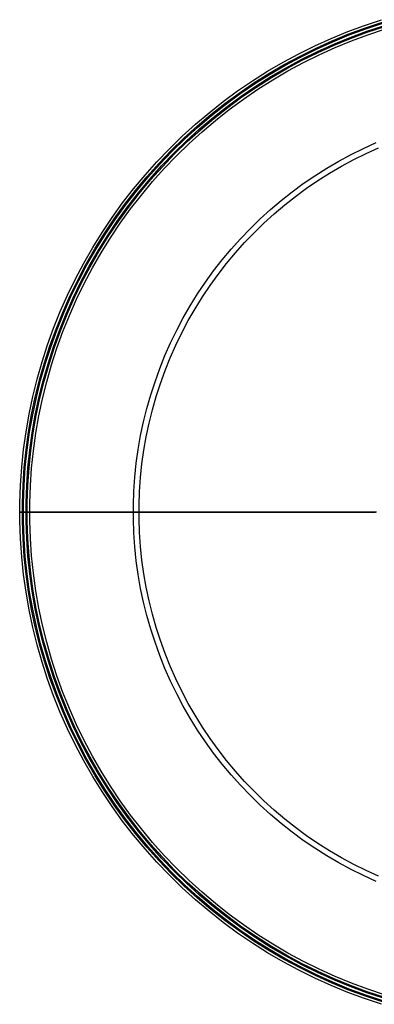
# Model space of a CAD drawing. Header units: millimetres. Extents: x -105 to 105, y -105 to 105.
# Tile 1 of 12: x -105 to -33, y -100 to 100. Entities that reach past the tile are written whole.
import ezdxf

# ---------------------------------------------------------------- set-up
doc = ezdxf.new("R2010")
doc.units = ezdxf.units.MM
doc.layers.add('Houglass pot - Extra Small - Ferm Living', color=7, linetype='Continuous', true_color=0x000000)

msp = doc.modelspace()

# ---------------------------------------------------------------- linework, layer by layer
at = {"layer": 'Houglass pot - Extra Small - Ferm Living', "color": 18, "true_color": 0x000000}
for p, q in [((-34.86, 99.04, 303.14), (-31.41, 100.19, 303.14)), ((-34.86, 99.04, 188.22), (-31.41, 100.19, 188.22)), ((-38.28, 97.77, 303.14), (-34.86, 99.04, 303.14)), ((-38.28, 97.77, 188.22), (-34.86, 99.04, 188.22)), ((-38.09, 97.29), (-34.69, 98.55)), ((-38.01, 97.08, 303.14), (-34.61, 98.34, 303.14)), ((-34.69, 98.55), (-31.25, 99.69)), ((-34.61, 98.34, 303.14), (-31.18, 99.48, 303.14)), ((-34.44, 97.84), (-31.02, 98.97)), ((-34.37, 97.63, 303.14), (-30.96, 98.76, 303.14)), ((-34.37, 97.63, 188.22), (-30.96, 98.76, 188.22)), ((-34.19, 97.13), (-30.8, 98.26)), ((-44.97, 94.88, 303.14), (-41.65, 96.39, 303.14)), ((-44.97, 94.88, 188.22), (-41.65, 96.39, 188.22)), ((-41.65, 96.39, 303.14), (-38.28, 97.77, 303.14)), ((-41.65, 96.39, 188.22), (-38.28, 97.77, 188.22)), ((-41.44, 95.91), (-38.09, 97.29)), ((-41.35, 95.7, 303.14), (-38.01, 97.08, 303.14)), ((-41.14, 95.21), (-37.81, 96.58)), ((-41.06, 95.01, 303.14), (-37.73, 96.38, 303.14)), ((-41.06, 95.01, 188.22), (-37.73, 96.38, 188.22)), ((-37.81, 96.58), (-34.44, 97.84)), ((-37.73, 96.38, 303.14), (-34.37, 97.63, 303.14)), ((-37.73, 96.38, 188.22), (-34.37, 97.63, 188.22)), ((-37.54, 95.88), (-34.19, 97.13)), ((-48.24, 93.26, 303.14), (-44.97, 94.88, 303.14)), ((-48.24, 93.26, 188.22), (-44.97, 94.88, 188.22)), ((-48, 92.8), (-44.75, 94.41)), ((-47.89, 92.6, 303.14), (-44.65, 94.2, 303.14)), ((-44.75, 94.41), (-41.44, 95.91)), ((-44.65, 94.2, 303.14), (-41.35, 95.7, 303.14)), ((-44.42, 93.73), (-41.14, 95.21)), ((-44.33, 93.53, 303.14), (-41.06, 95.01, 303.14)), ((-44.33, 93.53, 188.22), (-41.06, 95.01, 188.22)), ((-44.1, 93.05), (-40.84, 94.52)), ((-40.84, 94.52), (-37.54, 95.88)), ((-51.44, 91.53, 303.14), (-48.24, 93.26, 303.14)), ((-51.44, 91.53, 188.22), (-48.24, 93.26, 188.22)), ((-51.19, 91.08), (-48, 92.8)), ((-51.08, 90.88, 303.14), (-47.89, 92.6, 303.14)), ((-47.65, 92.13), (-44.42, 93.73)), ((-47.55, 91.93, 303.14), (-44.33, 93.53, 303.14)), ((-47.55, 91.93, 188.22), (-44.33, 93.53, 188.22)), ((-47.3, 91.46), (-44.1, 93.05)), ((-54.59, 89.69, 303.14), (-51.44, 91.53, 303.14)), ((-54.59, 89.69, 188.22), (-51.44, 91.53, 188.22)), ((-54.32, 89.25), (-51.19, 91.08)), ((-54.2, 89.05, 303.14), (-51.08, 90.88, 303.14)), ((-53.93, 88.6), (-50.82, 90.42)), ((-53.81, 88.41, 303.14), (-50.71, 90.23, 303.14)), ((-53.81, 88.41, 188.22), (-50.71, 90.23, 188.22)), ((-50.82, 90.42), (-47.65, 92.13)), ((-50.71, 90.23, 303.14), (-47.55, 91.93, 303.14)), ((-50.71, 90.23, 188.22), (-47.55, 91.93, 188.22)), ((-50.45, 89.76), (-47.3, 91.46)), ((-57.67, 87.74, 303.14), (-54.59, 89.69, 303.14)), ((-57.67, 87.74, 188.22), (-54.59, 89.69, 188.22)), ((-57.38, 87.31), (-54.32, 89.25)), ((-57.26, 87.12, 303.14), (-54.2, 89.05, 303.14)), ((-56.97, 86.68), (-53.93, 88.6)), ((-56.85, 86.49, 303.14), (-53.81, 88.41, 303.14)), ((-56.85, 86.49, 188.22), (-53.81, 88.41, 188.22)), ((-53.53, 87.96), (-50.45, 89.76)), ((-60.68, 85.69, 303.14), (-57.67, 87.74, 303.14)), ((-60.68, 85.69, 188.22), (-57.67, 87.74, 188.22)), ((-60.38, 85.26), (-57.38, 87.31)), ((-60.25, 85.08, 303.14), (-57.26, 87.12, 303.14)), ((-59.94, 84.65), (-56.97, 86.68)), ((-59.81, 84.47, 303.14), (-56.85, 86.49, 303.14)), ((-59.81, 84.47, 188.22), (-56.85, 86.49, 188.22)), ((-56.55, 86.05), (-53.53, 87.96)), ((-63.62, 83.53, 303.14), (-60.68, 85.69, 303.14)), ((-63.62, 83.53, 188.22), (-60.68, 85.69, 188.22)), ((-63.3, 83.12), (-60.38, 85.26)), ((-63.16, 82.94, 303.14), (-60.25, 85.08, 303.14)), ((-62.84, 82.52), (-59.94, 84.65)), ((-62.71, 82.34, 303.14), (-59.81, 84.47, 303.14)), ((-62.71, 82.34, 188.22), (-59.81, 84.47, 188.22)), ((-59.51, 84.03), (-56.55, 86.05)), ((-66.48, 81.27, 303.14), (-63.62, 83.53, 303.14)), ((-66.48, 81.27, 188.22), (-63.62, 83.53, 188.22)), ((-66.15, 80.87), (-63.3, 83.12)), ((-66, 80.69, 303.14), (-63.16, 82.94, 303.14)), ((-65.67, 80.29), (-62.84, 82.52)), ((-65.53, 80.11, 303.14), (-62.71, 82.34, 303.14)), ((-65.53, 80.11, 188.22), (-62.71, 82.34, 188.22)), ((-62.39, 81.92), (-59.51, 84.03)), ((-69.26, 78.92, 303.14), (-66.48, 81.27, 303.14)), ((-69.26, 78.92, 188.22), (-66.48, 81.27, 188.22)), ((-68.91, 78.52), (-66.15, 80.87)), ((-68.77, 78.35, 303.14), (-66, 80.69, 303.14)), ((-68.42, 77.96), (-65.67, 80.29)), ((-65.19, 79.7), (-62.39, 81.92)), ((-71.96, 76.47, 303.14), (-69.26, 78.92, 303.14)), ((-71.96, 76.47, 188.22), (-69.26, 78.92, 188.22)), ((-71.6, 76.09), (-68.91, 78.52)), ((-71.44, 75.92, 303.14), (-68.77, 78.35, 303.14)), ((-68.27, 77.79, 303.14), (-65.53, 80.11, 303.14)), ((-68.27, 77.79, 188.22), (-65.53, 80.11, 188.22)), ((-67.92, 77.39), (-65.19, 79.7)), ((-74.57, 73.92, 303.14), (-71.96, 76.47, 303.14)), ((-74.57, 73.92, 188.22), (-71.96, 76.47, 188.22)), ((-71.08, 75.54), (-68.42, 77.96)), ((-70.93, 75.37, 303.14), (-68.27, 77.79, 303.14)), ((-70.93, 75.37, 188.22), (-68.27, 77.79, 188.22)), ((-70.57, 74.99), (-67.92, 77.39)), ((-74.2, 73.55), (-71.6, 76.09)), ((-74.04, 73.4, 303.14), (-71.44, 75.92, 303.14)), ((-73.66, 73.02), (-71.08, 75.54)), ((-73.5, 72.87, 303.14), (-70.93, 75.37, 303.14)), ((-73.5, 72.87, 188.22), (-70.93, 75.37, 188.22)), ((-73.13, 72.49), (-70.57, 74.99)), ((-35.08, 74, 55.08), (-32.49, 75.18, 55.08)), ((-77.09, 71.29, 303.14), (-74.57, 73.92, 303.14)), ((-77.09, 71.29, 188.22), (-74.57, 73.92, 188.22)), ((-76.7, 70.94), (-74.2, 73.55)), ((-76.54, 70.78, 303.14), (-74.04, 73.4, 303.14)), ((-76.15, 70.42), (-73.66, 73.02)), ((-75.99, 70.27, 303.14), (-73.5, 72.87, 303.14)), ((-75.99, 70.27, 188.22), (-73.5, 72.87, 188.22)), ((-75.6, 69.91), (-73.13, 72.49)), ((-40.12, 71.39, 55.08), (-37.62, 72.74, 55.08)), ((-37.62, 72.74, 55.08), (-35.08, 74, 55.08)), ((-37.09, 71.72, 54.12), (-34.58, 72.96, 54.12)), ((-34.58, 72.96, 54.12), (-32.03, 74.12, 54.12)), ((-79.52, 68.57, 303.14), (-77.09, 71.29, 303.14)), ((-79.52, 68.57, 188.22), (-77.09, 71.29, 188.22)), ((-79.12, 68.23), (-76.7, 70.94)), ((-78.95, 68.08, 303.14), (-76.54, 70.78, 303.14)), ((-78.55, 67.74), (-76.15, 70.42)), ((-78.38, 67.59, 303.14), (-75.99, 70.27, 303.14)), ((-78.38, 67.59, 188.22), (-75.99, 70.27, 188.22)), ((-42.58, 69.96, 55.08), (-40.12, 71.39, 55.08)), ((-41.98, 68.97, 54.12), (-39.56, 70.39, 54.12)), ((-39.56, 70.39, 54.12), (-37.09, 71.72, 54.12)), ((-81.85, 65.77, 303.14), (-79.52, 68.57, 303.14)), ((-81.85, 65.77, 188.22), (-79.52, 68.57, 188.22)), ((-81.44, 65.44), (-79.12, 68.23)), ((-77.98, 67.25), (-75.6, 69.91)), ((-47.33, 66.84, 55.08), (-44.98, 68.44, 55.08)), ((-44.98, 68.44, 55.08), (-42.58, 69.96, 55.08)), ((-44.35, 67.47, 54.12), (-41.98, 68.97, 54.12)), ((-81.26, 65.3, 303.14), (-78.95, 68.08, 303.14)), ((-80.85, 64.97), (-78.55, 67.74)), ((-80.68, 64.83, 303.14), (-78.38, 67.59, 303.14)), ((-80.68, 64.83, 188.22), (-78.38, 67.59, 188.22)), ((-80.26, 64.5), (-77.98, 67.25)), ((-49.62, 65.15, 55.08), (-47.33, 66.84, 55.08)), ((-46.66, 65.89, 54.12), (-44.35, 67.47, 54.12)), ((-84.08, 62.89, 303.14), (-81.85, 65.77, 303.14)), ((-84.08, 62.89, 188.22), (-81.85, 65.77, 188.22)), ((-83.66, 62.58), (-81.44, 65.44)), ((-83.48, 62.44, 303.14), (-81.26, 65.3, 303.14)), ((-83.06, 62.13), (-80.85, 64.97)), ((-82.88, 61.99, 303.14), (-80.68, 64.83, 303.14)), ((-82.88, 61.99, 188.22), (-80.68, 64.83, 188.22)), ((-82.45, 61.67), (-80.26, 64.5)), ((-51.85, 63.39, 55.08), (-49.62, 65.15, 55.08)), ((-51.12, 62.5, 54.12), (-48.92, 64.23, 54.12)), ((-48.92, 64.23, 54.12), (-46.66, 65.89, 54.12)), ((-86.21, 59.93, 303.14), (-84.08, 62.89, 303.14)), ((-86.21, 59.93, 188.22), (-84.08, 62.89, 188.22)), ((-85.78, 59.64), (-83.66, 62.58)), ((-85.6, 59.51, 303.14), (-83.48, 62.44, 303.14)), ((-85.16, 59.21), (-83.06, 62.13)), ((-54.02, 61.55, 55.08), (-51.85, 63.39, 55.08)), ((-53.26, 60.69, 54.12), (-51.12, 62.5, 54.12)), ((-84.98, 59.08, 303.14), (-82.88, 61.99, 303.14)), ((-84.98, 59.08, 188.22), (-82.88, 61.99, 188.22)), ((-84.55, 58.78), (-82.45, 61.67)), ((-56.12, 59.64, 55.08), (-54.02, 61.55, 55.08)), ((-55.33, 58.8, 54.12), (-53.26, 60.69, 54.12)), ((-88.24, 56.91, 303.14), (-86.21, 59.93, 303.14)), ((-88.24, 56.91, 188.22), (-86.21, 59.93, 188.22)), ((-87.8, 56.62), (-85.78, 59.64)), ((-87.61, 56.5, 303.14), (-85.6, 59.51, 303.14)), ((-87.17, 56.21), (-85.16, 59.21)), ((-86.98, 56.09, 303.14), (-84.98, 59.08, 303.14)), ((-86.98, 56.09, 188.22), (-84.98, 59.08, 188.22)), ((-86.53, 55.81), (-84.55, 58.78)), ((-58.16, 57.66, 55.08), (-56.12, 59.64, 55.08)), ((-57.34, 56.84, 54.12), (-55.33, 58.8, 54.12)), ((-90.16, 53.81, 303.14), (-88.24, 56.91, 303.14)), ((-90.16, 53.81, 188.22), (-88.24, 56.91, 188.22)), ((-89.71, 53.54), (-87.8, 56.62)), ((-89.52, 53.43, 303.14), (-87.61, 56.5, 303.14)), ((-89.07, 53.16), (-87.17, 56.21)), ((-60.13, 55.6, 55.08), (-58.16, 57.66, 55.08)), ((-59.28, 54.82, 54.12), (-57.34, 56.84, 54.12)), ((-88.88, 53.04, 303.14), (-86.98, 56.09, 303.14)), ((-88.88, 53.04, 188.22), (-86.98, 56.09, 188.22)), ((-88.42, 52.77), (-86.53, 55.81)), ((-62.02, 53.48, 55.08), (-60.13, 55.6, 55.08)), ((-61.15, 52.73, 54.12), (-59.28, 54.82, 54.12)), ((-91.98, 50.65, 303.14), (-90.16, 53.81, 303.14)), ((-91.98, 50.65, 188.22), (-90.16, 53.81, 188.22)), ((-91.52, 50.4), (-89.71, 53.54)), ((-91.32, 50.29, 303.14), (-89.52, 53.43, 303.14)), ((-90.86, 50.03), (-89.07, 53.16)), ((-90.66, 49.92, 303.14), (-88.88, 53.04, 303.14)), ((-90.66, 49.92, 188.22), (-88.88, 53.04, 188.22)), ((-90.2, 49.67), (-88.42, 52.77)), ((-63.84, 51.3, 55.08), (-62.02, 53.48, 55.08)), ((-62.94, 50.58, 54.12), (-61.15, 52.73, 54.12)), ((-93.68, 47.43, 303.14), (-91.98, 50.65, 303.14)), ((-93.68, 47.43, 188.22), (-91.98, 50.65, 188.22)), ((-93.21, 47.19), (-91.52, 50.4)), ((-93.01, 47.09, 303.14), (-91.32, 50.29, 303.14)), ((-65.58, 49.05, 55.08), (-63.84, 51.3, 55.08)), ((-64.66, 48.36, 54.12), (-62.94, 50.58, 54.12)), ((-92.54, 46.85), (-90.86, 50.03)), ((-92.34, 46.75, 303.14), (-90.66, 49.92, 303.14)), ((-92.34, 46.75, 188.22), (-90.66, 49.92, 188.22)), ((-91.87, 46.51), (-90.2, 49.67)), ((-67.24, 46.75, 55.08), (-65.58, 49.05, 55.08)), ((-66.3, 46.09, 54.12), (-64.66, 48.36, 54.12)), ((-95.27, 44.15, 303.14), (-93.68, 47.43, 303.14)), ((-95.27, 44.15, 188.22), (-93.68, 47.43, 188.22)), ((-94.79, 43.93), (-93.21, 47.19)), ((-94.59, 43.83, 303.14), (-93.01, 47.09, 303.14)), ((-94.11, 43.61), (-92.54, 46.85)), ((-93.91, 43.51, 303.14), (-92.34, 46.75, 303.14)), ((-93.91, 43.51, 188.22), (-92.34, 46.75, 188.22)), ((-93.43, 43.29), (-91.87, 46.51)), ((-68.83, 44.39, 55.08), (-67.24, 46.75, 55.08)), ((-96.74, 40.81, 303.14), (-95.27, 44.15, 303.14)), ((-96.74, 40.81, 188.22), (-95.27, 44.15, 188.22)), ((-70.32, 41.97, 55.08), (-68.83, 44.39, 55.08)), ((-67.86, 43.76, 54.12), (-66.3, 46.09, 54.12)), ((-96.26, 40.61), (-94.79, 43.93)), ((-96.05, 40.52, 303.14), (-94.59, 43.83, 303.14)), ((-95.57, 40.32), (-94.11, 43.61)), ((-95.36, 40.23, 303.14), (-93.91, 43.51, 303.14)), ((-95.36, 40.23, 188.22), (-93.91, 43.51, 188.22)), ((-94.87, 40.02), (-93.43, 43.29)), ((-69.33, 41.38, 54.12), (-67.86, 43.76, 54.12)), ((-98.1, 37.43, 303.14), (-96.74, 40.81, 303.14)), ((-98.1, 37.43, 188.22), (-96.74, 40.81, 188.22)), ((-97.61, 37.24), (-96.26, 40.61)), ((-97.4, 37.16, 303.14), (-96.05, 40.52, 303.14)), ((-96.91, 36.97), (-95.57, 40.32)), ((-96.7, 36.9, 303.14), (-95.36, 40.23, 303.14)), ((-96.7, 36.9, 188.22), (-95.36, 40.23, 188.22)), ((-71.74, 39.5, 55.08), (-70.32, 41.97, 55.08)), ((-70.73, 38.95, 54.12), (-69.33, 41.38, 54.12)), ((-96.2, 36.71), (-94.87, 40.02)), ((-73.07, 36.99, 55.08), (-71.74, 39.5, 55.08)), ((-72.04, 36.47, 54.12), (-70.73, 38.95, 54.12)), ((-99.34, 34, 303.14), (-98.1, 37.43, 303.14)), ((-99.34, 34, 188.22), (-98.1, 37.43, 188.22)), ((-98.85, 33.83), (-97.61, 37.24)), ((-98.63, 33.76, 303.14), (-97.4, 37.16, 303.14)), ((-98.13, 33.59), (-96.91, 36.97)), ((-97.92, 33.52, 303.14), (-96.7, 36.9, 303.14)), ((-97.92, 33.52, 188.22), (-96.7, 36.9, 188.22)), ((-97.42, 33.34), (-96.2, 36.71)), ((-74.31, 34.43, 55.08), (-73.07, 36.99, 55.08)), ((-73.26, 33.95, 54.12), (-72.04, 36.47, 54.12)), ((-75.46, 31.83, 55.08), (-74.31, 34.43, 55.08)), ((-100.46, 30.53, 303.14), (-99.34, 34, 303.14)), ((-100.46, 30.53, 188.22), (-99.34, 34, 188.22)), ((-99.96, 30.38), (-98.85, 33.83)), ((-99.74, 30.32, 303.14), (-98.63, 33.76, 303.14)), ((-99.24, 30.16), (-98.13, 33.59)), ((-99.03, 30.1, 303.14), (-97.92, 33.52, 303.14)), ((-99.03, 30.1, 188.22), (-97.92, 33.52, 188.22)), ((-98.52, 29.94), (-97.42, 33.34)), ((-74.39, 31.38, 54.12), (-73.26, 33.95, 54.12)), ((-101.46, 27.03, 303.14), (-100.46, 30.53, 303.14)), ((-101.46, 27.03, 188.22), (-100.46, 30.53, 188.22)), ((-100.96, 26.89), (-99.96, 30.38)), ((-100.74, 26.84, 303.14), (-99.74, 30.32, 303.14)), ((-100.23, 26.7), (-99.24, 30.16)), ((-100.01, 26.64, 303.14), (-99.03, 30.1, 303.14)), ((-100.01, 26.64, 188.22), (-99.03, 30.1, 188.22)), ((-76.52, 29.19, 55.08), (-75.46, 31.83, 55.08)), ((-75.44, 28.78, 54.12), (-74.39, 31.38, 54.12)), ((-99.5, 26.51), (-98.52, 29.94)), ((-77.48, 26.52, 55.08), (-76.52, 29.19, 55.08)), ((-76.39, 26.15, 54.12), (-75.44, 28.78, 54.12)), ((-102.34, 23.49, 303.14), (-101.46, 27.03, 303.14)), ((-102.34, 23.49, 188.22), (-101.46, 27.03, 188.22)), ((-101.83, 23.37), (-100.96, 26.89)), ((-101.61, 23.32, 303.14), (-100.74, 26.84, 303.14)), ((-101.09, 23.21), (-100.23, 26.7)), ((-100.88, 23.16, 303.14), (-100.01, 26.64, 303.14)), ((-100.88, 23.16, 188.22), (-100.01, 26.64, 188.22)), ((-100.36, 23.04), (-99.5, 26.51)), ((-78.36, 23.82, 55.08), (-77.48, 26.52, 55.08)), ((-77.25, 23.48, 54.12), (-76.39, 26.15, 54.12)), ((-103.09, 19.93, 303.14), (-102.34, 23.49, 303.14)), ((-103.09, 19.93, 188.22), (-102.34, 23.49, 188.22)), ((-102.58, 19.83), (-101.83, 23.37)), ((-102.36, 19.78, 303.14), (-101.61, 23.32, 303.14)), ((-101.84, 19.68), (-101.09, 23.21)), ((-101.62, 19.64, 303.14), (-100.88, 23.16, 303.14)), ((-101.62, 19.64, 188.22), (-100.88, 23.16, 188.22)), ((-101.1, 19.54), (-100.36, 23.04)), ((-79.14, 21.08, 55.08), (-78.36, 23.82, 55.08)), ((-78.02, 20.78, 54.12), (-77.25, 23.48, 54.12)), ((-79.82, 18.32, 55.08), (-79.14, 21.08, 55.08)), ((-78.7, 18.06, 54.12), (-78.02, 20.78, 54.12)), ((-103.72, 16.34, 303.14), (-103.09, 19.93, 303.14)), ((-103.72, 16.34, 188.22), (-103.09, 19.93, 188.22)), ((-103.2, 16.25), (-102.58, 19.83)), ((-102.98, 16.22, 303.14), (-102.36, 19.78, 303.14)), ((-102.46, 16.14), (-101.84, 19.68)), ((-102.24, 16.1, 303.14), (-101.62, 19.64, 303.14)), ((-102.24, 16.1, 188.22), (-101.62, 19.64, 188.22)), ((-101.71, 16.02), (-101.1, 19.54)), ((-80.41, 15.54, 55.08), (-79.82, 18.32, 55.08)), ((-79.27, 15.32, 54.12), (-78.7, 18.06, 54.12)), ((-104.23, 12.73, 303.14), (-103.72, 16.34, 303.14)), ((-104.23, 12.73, 188.22), (-103.72, 16.34, 188.22)), ((-103.71, 12.66), (-103.2, 16.25)), ((-103.48, 12.64, 303.14), (-102.98, 16.22, 303.14)), ((-102.96, 12.57), (-102.46, 16.14)), ((-102.74, 12.54, 303.14), (-102.24, 16.1, 303.14)), ((-102.74, 12.54, 188.22), (-102.24, 16.1, 188.22)), ((-102.21, 12.48), (-101.71, 16.02)), ((-80.9, 12.74, 55.08), (-80.41, 15.54, 55.08)), ((-79.76, 12.56, 54.12), (-79.27, 15.32, 54.12)), ((-104.6, 9.1, 303.14), (-104.23, 12.73, 303.14)), ((-104.6, 9.1, 188.22), (-104.23, 12.73, 188.22)), ((-104.08, 9.06), (-103.71, 12.66)), ((-103.86, 9.04, 303.14), (-103.48, 12.64, 303.14)), ((-103.33, 8.99), (-102.96, 12.57)), ((-103.11, 8.97, 303.14), (-102.74, 12.54, 303.14)), ((-103.11, 8.97, 188.22), (-102.74, 12.54, 188.22)), ((-102.58, 8.92), (-102.21, 12.48)), ((-81.29, 9.93, 55.08), (-80.9, 12.74, 55.08)), ((-80.15, 9.79, 54.12), (-79.76, 12.56, 54.12)), ((-104.86, 5.46, 303.14), (-104.6, 9.1, 303.14)), ((-104.86, 5.46, 188.22), (-104.6, 9.1, 188.22)), ((-104.33, 5.44), (-104.08, 9.06)), ((-104.11, 5.43, 303.14), (-103.86, 9.04, 303.14)), ((-103.58, 5.4), (-103.33, 8.99)), ((-103.36, 5.39, 303.14), (-103.11, 8.97, 303.14)), ((-103.36, 5.39, 188.22), (-103.11, 8.97, 188.22)), ((-102.83, 5.36), (-102.58, 8.92)), ((-81.59, 7.1, 55.08), (-81.29, 9.93, 55.08)), ((-80.44, 7, 54.12), (-80.15, 9.79, 54.12)), ((-81.79, 4.26, 55.08), (-81.59, 7.1, 55.08)), ((-80.63, 4.2, 54.12), (-80.44, 7, 54.12)), ((-104.98, 1.82, 303.14), (-104.86, 5.46, 303.14)), ((-104.98, 1.82, 188.22), (-104.86, 5.46, 188.22)), ((-104.46, 1.81), (-104.33, 5.44)), ((-104.23, 1.81, 303.14), (-104.11, 5.43, 303.14)), ((-103.71, 1.8), (-103.58, 5.4)), ((-103.48, 1.8, 303.14), (-103.36, 5.39, 303.14)), ((-103.48, 1.8, 188.22), (-103.36, 5.39, 188.22)), ((-102.95, 1.79), (-102.83, 5.36)), ((-81.88, 1.42, 55.08), (-81.79, 4.26, 55.08)), ((-80.73, 1.4, 54.12), (-80.63, 4.2, 54.12)), ((-104.98, -1.82, 303.14), (-104.98, 1.82, 303.14)), ((-104.98, -1.82, 188.22), (-104.98, 1.82, 188.22)), ((-104.46, -1.81), (-104.46, 1.81)), ((-104.23, -1.81, 303.14), (-104.23, 1.81, 303.14)), ((-103.71, -1.8), (-103.71, 1.8)), ((-103.48, -1.8, 303.14), (-103.48, 1.8, 303.14)), ((-103.48, -1.8, 188.22), (-103.48, 1.8, 188.22)), ((-102.95, -1.79), (-102.95, 1.79)), ((-81.88, -1.42, 55.08), (-81.88, 1.42, 55.08)), ((-80.73, -1.4, 54.12), (-80.73, 1.4, 54.12)), ((-103.5, 0, 303.14), (-105, 0, 303.14)), ((-105, 0, 303.14), (-105, 0, 188.22)), ((-105, 0, 188.22), (-104.94, 0, 184.58)), ((-104.86, -5.46, 303.14), (-104.98, -1.82, 303.14)), ((-104.86, -5.46, 188.22), (-104.98, -1.82, 188.22)), ((-104.94, 0, 184.58), (-104.75, 0, 180.94)), ((-104.75, 0, 180.94), (-104.43, 0, 177.31)), ((-104.06, 0, 3.53), (-104.48, 0)), ((-104.48, 0), (-102.97, 0)), ((-104.33, -5.44), (-104.46, -1.81)), ((-104.43, 0, 177.31), (-103.98, 0, 173.69)), ((-104.11, -5.43, 303.14), (-104.23, -1.81, 303.14)), ((-103.53, 0, 7.04), (-104.06, 0, 3.53)), ((-103.98, 0, 173.69), (-103.42, 0, 170.09)), ((-103.58, -5.4), (-103.71, -1.8)), ((-102.87, 0, 10.53), (-103.53, 0, 7.04)), ((-103.44, 0, 184.63), (-103.5, 0, 188.22)), ((-103.5, 0, 188.22), (-103.5, 0, 303.14)), ((-103.36, -5.39, 303.14), (-103.48, -1.8, 303.14)), ((-103.36, -5.39, 188.22), (-103.48, -1.8, 188.22)), ((-103.25, 0, 181.04), (-103.44, 0, 184.63)), ((-103.42, 0, 170.09), (-102.72, 0, 166.51)), ((-102.94, 0, 177.46), (-103.25, 0, 181.04)), ((-102.97, 0), (-102.56, 0, 3.47)), ((-102.83, -5.36), (-102.95, -1.79)), ((-102.5, 0, 173.9), (-102.94, 0, 177.46)), ((-102.1, 0, 13.99), (-102.87, 0, 10.53)), ((-102.72, 0, 166.51), (-101.9, 0, 162.96)), ((-102.56, 0, 3.47), (-102.03, 0, 6.91)), ((-101.94, 0, 170.35), (-102.5, 0, 173.9)), ((-101.21, 0, 17.43), (-102.1, 0, 13.99)), ((-102.03, 0, 6.91), (-101.38, 0, 10.34)), ((-101.25, 0, 166.82), (-101.94, 0, 170.35)), ((-101.9, 0, 162.96), (-100.96, 0, 159.44)), ((-101.38, 0, 10.34), (-100.62, 0, 13.75)), ((-100.45, 0, 163.32), (-101.25, 0, 166.82)), ((-100.21, 0, 20.84), (-101.21, 0, 17.43)), ((-100.96, 0, 159.44), (-99.89, 0, 155.96)), ((-100.62, 0, 13.75), (-99.74, 0, 17.13)), ((-99.52, 0, 159.86), (-100.45, 0, 163.32)), ((-99.09, 0, 24.2), (-100.21, 0, 20.84)), ((-99.89, 0, 155.96), (-98.71, 0, 152.51)), ((-99.74, 0, 17.13), (-98.75, 0, 20.47)), ((-98.47, 0, 156.42), (-99.52, 0, 159.86)), ((-97.85, 0, 27.53), (-99.09, 0, 24.2)), ((-98.75, 0, 20.47), (-97.64, 0, 23.78)), ((-98.71, 0, 152.51), (-97.4, 0, 149.11)), ((-97.3, 0, 153.02), (-98.47, 0, 156.42)), ((-96.5, 0, 30.82), (-97.85, 0, 27.53)), ((-97.64, 0, 23.78), (-96.43, 0, 27.05)), ((-97.4, 0, 149.11), (-95.98, 0, 145.75)), ((-96.01, 0, 149.67), (-97.3, 0, 153.02)), ((-95.05, 0, 34.06), (-96.5, 0, 30.82)), ((-96.43, 0, 27.05), (-95.1, 0, 30.28)), ((-94.61, 0, 146.36), (-96.01, 0, 149.67)), ((-95.98, 0, 145.75), (-94.44, 0, 142.45)), ((-95.1, 0, 30.28), (-93.67, 0, 33.46)), ((-93.48, 0, 37.24), (-95.05, 0, 34.06)), ((-93.09, 0, 143.11), (-94.61, 0, 146.36)), ((-94.44, 0, 142.45), (-92.79, 0, 139.2)), ((-93.67, 0, 33.46), (-92.13, 0, 36.59)), ((-91.81, 0, 40.37), (-93.48, 0, 37.24)), ((-91.46, 0, 139.91), (-93.09, 0, 143.11)), ((-92.79, 0, 139.2), (-91.02, 0, 136.02)), ((-92.13, 0, 36.59), (-90.48, 0, 39.67)), ((-90.03, 0, 43.45), (-91.81, 0, 40.37)), ((-89.72, 0, 136.76), (-91.46, 0, 139.91)), ((-91.02, 0, 136.02), (-89.15, 0, 132.89)), ((-90.48, 0, 39.67), (-88.73, 0, 42.69)), ((-88.14, 0, 46.46), (-90.03, 0, 43.45)), ((-87.87, 0, 133.69), (-89.72, 0, 136.76)), ((-89.15, 0, 132.89), (-87.16, 0, 129.83)), ((-88.73, 0, 42.69), (-86.88, 0, 45.65)), ((-86.16, 0, 49.4), (-88.14, 0, 46.46)), ((-85.92, 0, 130.67), (-87.87, 0, 133.69)), ((-87.16, 0, 129.83), (-85.07, 0, 126.85)), ((-86.88, 0, 45.65), (-84.93, 0, 48.54)), ((-84.08, 0, 52.28), (-86.16, 0, 49.4)), ((-83.86, 0, 127.73), (-85.92, 0, 130.67)), ((-85.07, 0, 126.85), (-82.88, 0, 123.94)), ((-84.93, 0, 48.54), (-82.88, 0, 51.37)), ((-81.9, 0, 55.08), (-84.08, 0, 52.28)), ((-81.7, 0, 124.86), (-83.86, 0, 127.73)), ((-82.88, 0, 123.94), (-80.59, 0, 121.1)), ((-82.88, 0, 51.37), (-80.74, 0, 54.12)), ((-79.62, 0, 57.81), (-81.9, 0, 55.08)), ((-81.79, -4.26, 55.08), (-81.88, -1.42, 55.08)), ((-79.44, 0, 122.07), (-81.7, 0, 124.86)), ((-80.74, 0, 54.12), (-78.51, 0, 56.8)), ((-80.63, -4.2, 54.12), (-80.73, -1.4, 54.12)), ((-80.59, 0, 121.1), (-78.2, 0, 118.35)), ((-77.26, 0, 60.45), (-79.62, 0, 57.81)), ((-77.09, 0, 119.36), (-79.44, 0, 122.07)), ((-78.51, 0, 56.8), (-76.18, 0, 59.41)), ((-78.2, 0, 118.35), (-75.72, 0, 115.69)), ((-74.8, 0, 63.02), (-77.26, 0, 60.45)), ((-74.64, 0, 116.73), (-77.09, 0, 119.36)), ((-76.18, 0, 59.41), (-73.77, 0, 61.93)), ((-75.72, 0, 115.69), (-73.14, 0, 113.11)), ((-72.26, 0, 65.5), (-74.8, 0, 63.02)), ((-72.1, 0, 114.19), (-74.64, 0, 116.73)), ((-73.77, 0, 61.93), (-71.28, 0, 64.37)), ((-73.14, 0, 113.11), (-70.48, 0, 110.62)), ((-69.64, 0, 67.9), (-72.26, 0, 65.5)), ((-69.47, 0, 111.73), (-72.1, 0, 114.19)), ((-71.28, 0, 64.37), (-68.7, 0, 66.72)), ((-70.48, 0, 110.62), (-67.73, 0, 108.23)), ((-66.94, 0, 70.2), (-69.64, 0, 67.9)), ((-66.77, 0, 109.38), (-69.47, 0, 111.73)), ((-68.7, 0, 66.72), (-66.05, 0, 68.99)), ((-67.73, 0, 108.23), (-64.9, 0, 105.93)), ((-64.16, 0, 72.41), (-66.94, 0, 70.2)), ((-63.98, 0, 107.11), (-66.77, 0, 109.38)), ((-66.05, 0, 68.99), (-63.32, 0, 71.16)), ((-64.9, 0, 105.93), (-61.99, 0, 103.74)), ((-61.31, 0, 74.53), (-64.16, 0, 72.41)), ((-61.11, 0, 104.95), (-63.98, 0, 107.11)), ((-63.32, 0, 71.16), (-60.52, 0, 73.25)), ((-61.99, 0, 103.74), (-59.01, 0, 101.65)), ((-58.39, 0, 76.54), (-61.31, 0, 74.53)), ((-58.17, 0, 102.89), (-61.11, 0, 104.95)), ((-60.52, 0, 73.25), (-57.65, 0, 75.23)), ((-59.01, 0, 101.65), (-55.95, 0, 99.66)), ((-55.4, 0, 78.46), (-58.39, 0, 76.54)), ((-55.16, 0, 100.93), (-58.17, 0, 102.89)), ((-57.65, 0, 75.23), (-54.71, 0, 77.12)), ((-55.95, 0, 99.66), (-52.83, 0, 97.78)), ((-52.34, 0, 80.27), (-55.4, 0, 78.46)), ((-52.08, 0, 99.08), (-55.16, 0, 100.93)), ((-54.71, 0, 77.12), (-51.72, 0, 78.9)), ((-52.83, 0, 97.78), (-49.64, 0, 96.01)), ((-49.23, 0, 81.98), (-52.34, 0, 80.27)), ((-48.94, 0, 97.33), (-52.08, 0, 99.08)), ((-51.72, 0, 78.9), (-48.66, 0, 80.59)), ((-49.64, 0, 96.01), (-46.4, 0, 94.35)), ((-46.06, 0, 83.58), (-49.23, 0, 81.98)), ((-45.74, 0, 95.7), (-48.94, 0, 97.33)), ((-48.66, 0, 80.59), (-45.55, 0, 82.16)), ((-46.4, 0, 94.35), (-43.1, 0, 92.81)), ((-42.84, 0, 85.07), (-46.06, 0, 83.58)), ((-42.49, 0, 94.18), (-45.74, 0, 95.7)), ((-45.55, 0, 82.16), (-42.38, 0, 83.64)), ((-43.1, 0, 92.81), (-39.74, 0, 91.38)), ((-39.57, 0, 86.46), (-42.84, 0, 85.07)), ((-39.18, 0, 92.77), (-42.49, 0, 94.18)), ((-42.38, 0, 83.64), (-39.17, 0, 85)), ((-39.74, 0, 91.38), (-36.34, 0, 90.08)), ((-36.26, 0, 87.73), (-39.57, 0, 86.46)), ((-35.83, 0, 91.48), (-39.18, 0, 92.77)), ((-39.17, 0, 85), (-35.92, 0, 86.26)), ((-36.34, 0, 90.08), (-32.9, 0, 88.89)), ((-32.9, 0, 88.89), (-36.26, 0, 87.73)), ((-35.92, 0, 86.26), (-32.62, 0, 87.4)), ((-32.43, 0, 90.31), (-35.83, 0, 91.48)), ((-104.6, -9.1, 303.14), (-104.86, -5.46, 303.14)), ((-104.6, -9.1, 188.22), (-104.86, -5.46, 188.22)), ((-104.08, -9.06), (-104.33, -5.44)), ((-103.86, -9.04, 303.14), (-104.11, -5.43, 303.14)), ((-103.33, -8.99), (-103.58, -5.4)), ((-103.11, -8.97, 303.14), (-103.36, -5.39, 303.14)), ((-103.11, -8.97, 188.22), (-103.36, -5.39, 188.22)), ((-102.58, -8.92), (-102.83, -5.36)), ((-81.59, -7.1, 55.08), (-81.79, -4.26, 55.08)), ((-80.44, -7, 54.12), (-80.63, -4.2, 54.12)), ((-81.29, -9.93, 55.08), (-81.59, -7.1, 55.08)), ((-80.15, -9.79, 54.12), (-80.44, -7, 54.12)), ((-104.23, -12.73, 303.14), (-104.6, -9.1, 303.14)), ((-104.23, -12.73, 188.22), (-104.6, -9.1, 188.22)), ((-103.71, -12.66), (-104.08, -9.06)), ((-103.48, -12.64, 303.14), (-103.86, -9.04, 303.14)), ((-102.96, -12.57), (-103.33, -8.99)), ((-102.74, -12.54, 303.14), (-103.11, -8.97, 303.14)), ((-102.74, -12.54, 188.22), (-103.11, -8.97, 188.22)), ((-102.21, -12.48), (-102.58, -8.92)), ((-80.9, -12.74, 55.08), (-81.29, -9.93, 55.08)), ((-79.76, -12.56, 54.12), (-80.15, -9.79, 54.12)), ((-103.72, -16.34, 303.14), (-104.23, -12.73, 303.14)), ((-103.72, -16.34, 188.22), (-104.23, -12.73, 188.22)), ((-103.2, -16.25), (-103.71, -12.66)), ((-102.98, -16.22, 303.14), (-103.48, -12.64, 303.14)), ((-102.46, -16.14), (-102.96, -12.57)), ((-102.24, -16.1, 303.14), (-102.74, -12.54, 303.14)), ((-102.24, -16.1, 188.22), (-102.74, -12.54, 188.22)), ((-101.71, -16.02), (-102.21, -12.48)), ((-80.41, -15.54, 55.08), (-80.9, -12.74, 55.08)), ((-79.27, -15.32, 54.12), (-79.76, -12.56, 54.12)), ((-101.1, -19.54), (-101.71, -16.02)), ((-79.82, -18.32, 55.08), (-80.41, -15.54, 55.08)), ((-78.7, -18.06, 54.12), (-79.27, -15.32, 54.12)), ((-103.09, -19.93, 303.14), (-103.72, -16.34, 303.14)), ((-103.09, -19.93, 188.22), (-103.72, -16.34, 188.22)), ((-102.58, -19.83), (-103.2, -16.25)), ((-102.36, -19.78, 303.14), (-102.98, -16.22, 303.14)), ((-101.84, -19.68), (-102.46, -16.14)), ((-101.62, -19.64, 303.14), (-102.24, -16.1, 303.14)), ((-101.62, -19.64, 188.22), (-102.24, -16.1, 188.22)), ((-102.34, -23.49, 303.14), (-103.09, -19.93, 303.14)), ((-102.34, -23.49, 188.22), (-103.09, -19.93, 188.22)), ((-101.83, -23.37), (-102.58, -19.83)), ((-101.61, -23.32, 303.14), (-102.36, -19.78, 303.14)), ((-101.09, -23.21), (-101.84, -19.68)), ((-100.88, -23.16, 303.14), (-101.62, -19.64, 303.14)), ((-100.88, -23.16, 188.22), (-101.62, -19.64, 188.22)), ((-100.36, -23.04), (-101.1, -19.54)), ((-79.14, -21.08, 55.08), (-79.82, -18.32, 55.08)), ((-78.02, -20.78, 54.12), (-78.7, -18.06, 54.12)), ((-78.36, -23.82, 55.08), (-79.14, -21.08, 55.08)), ((-77.25, -23.48, 54.12), (-78.02, -20.78, 54.12)), ((-101.46, -27.03, 303.14), (-102.34, -23.49, 303.14)), ((-101.46, -27.03, 188.22), (-102.34, -23.49, 188.22)), ((-100.96, -26.89), (-101.83, -23.37)), ((-100.74, -26.84, 303.14), (-101.61, -23.32, 303.14)), ((-100.23, -26.7), (-101.09, -23.21)), ((-100.01, -26.64, 303.14), (-100.88, -23.16, 303.14)), ((-100.01, -26.64, 188.22), (-100.88, -23.16, 188.22)), ((-99.5, -26.51), (-100.36, -23.04)), ((-77.48, -26.52, 55.08), (-78.36, -23.82, 55.08)), ((-76.39, -26.15, 54.12), (-77.25, -23.48, 54.12)), ((-100.46, -30.53, 303.14), (-101.46, -27.03, 303.14)), ((-100.46, -30.53, 188.22), (-101.46, -27.03, 188.22)), ((-99.96, -30.38), (-100.96, -26.89)), ((-99.74, -30.32, 303.14), (-100.74, -26.84, 303.14)), ((-99.24, -30.16), (-100.23, -26.7)), ((-99.03, -30.1, 303.14), (-100.01, -26.64, 303.14)), ((-99.03, -30.1, 188.22), (-100.01, -26.64, 188.22)), ((-98.52, -29.94), (-99.5, -26.51)), ((-76.52, -29.19, 55.08), (-77.48, -26.52, 55.08)), ((-75.44, -28.78, 54.12), (-76.39, -26.15, 54.12)), ((-97.42, -33.34), (-98.52, -29.94)), ((-75.46, -31.83, 55.08), (-76.52, -29.19, 55.08)), ((-74.39, -31.38, 54.12), (-75.44, -28.78, 54.12)), ((-99.34, -34, 303.14), (-100.46, -30.53, 303.14)), ((-99.34, -34, 188.22), (-100.46, -30.53, 188.22)), ((-98.85, -33.83), (-99.96, -30.38)), ((-98.63, -33.76, 303.14), (-99.74, -30.32, 303.14)), ((-98.13, -33.59), (-99.24, -30.16)), ((-97.92, -33.52, 303.14), (-99.03, -30.1, 303.14)), ((-97.92, -33.52, 188.22), (-99.03, -30.1, 188.22)), ((-74.31, -34.43, 55.08), (-75.46, -31.83, 55.08)), ((-73.26, -33.95, 54.12), (-74.39, -31.38, 54.12)), ((-98.1, -37.43, 303.14), (-99.34, -34, 303.14)), ((-98.1, -37.43, 188.22), (-99.34, -34, 188.22)), ((-97.61, -37.24), (-98.85, -33.83)), ((-97.4, -37.16, 303.14), (-98.63, -33.76, 303.14)), ((-96.91, -36.97), (-98.13, -33.59)), ((-96.7, -36.9, 303.14), (-97.92, -33.52, 303.14)), ((-96.7, -36.9, 188.22), (-97.92, -33.52, 188.22)), ((-96.2, -36.71), (-97.42, -33.34)), ((-72.04, -36.47, 54.12), (-73.26, -33.95, 54.12)), ((-73.07, -36.99, 55.08), (-74.31, -34.43, 55.08)), ((-96.74, -40.81, 303.14), (-98.1, -37.43, 303.14)), ((-96.74, -40.81, 188.22), (-98.1, -37.43, 188.22)), ((-96.26, -40.61), (-97.61, -37.24)), ((-96.05, -40.52, 303.14), (-97.4, -37.16, 303.14)), ((-95.57, -40.32), (-96.91, -36.97)), ((-95.36, -40.23, 303.14), (-96.7, -36.9, 303.14)), ((-95.36, -40.23, 188.22), (-96.7, -36.9, 188.22)), ((-94.87, -40.02), (-96.2, -36.71)), ((-71.74, -39.5, 55.08), (-73.07, -36.99, 55.08)), ((-70.73, -38.95, 54.12), (-72.04, -36.47, 54.12)), ((-93.43, -43.29), (-94.87, -40.02)), ((-70.32, -41.97, 55.08), (-71.74, -39.5, 55.08)), ((-69.33, -41.38, 54.12), (-70.73, -38.95, 54.12)), ((-95.27, -44.15, 303.14), (-96.74, -40.81, 303.14)), ((-95.27, -44.15, 188.22), (-96.74, -40.81, 188.22)), ((-94.79, -43.93), (-96.26, -40.61)), ((-94.59, -43.83, 303.14), (-96.05, -40.52, 303.14)), ((-94.11, -43.61), (-95.57, -40.32)), ((-93.91, -43.51, 303.14), (-95.36, -40.23, 303.14)), ((-93.91, -43.51, 188.22), (-95.36, -40.23, 188.22)), ((-68.83, -44.39, 55.08), (-70.32, -41.97, 55.08)), ((-67.86, -43.76, 54.12), (-69.33, -41.38, 54.12)), ((-93.21, -47.19), (-94.79, -43.93)), ((-93.01, -47.09, 303.14), (-94.59, -43.83, 303.14)), ((-92.54, -46.85), (-94.11, -43.61)), ((-92.34, -46.75, 303.14), (-93.91, -43.51, 303.14)), ((-92.34, -46.75, 188.22), (-93.91, -43.51, 188.22)), ((-91.87, -46.51), (-93.43, -43.29)), ((-66.3, -46.09, 54.12), (-67.86, -43.76, 54.12)), ((-93.68, -47.43, 303.14), (-95.27, -44.15, 303.14)), ((-93.68, -47.43, 188.22), (-95.27, -44.15, 188.22)), ((-67.24, -46.75, 55.08), (-68.83, -44.39, 55.08)), ((-64.66, -48.36, 54.12), (-66.3, -46.09, 54.12)), ((-91.98, -50.65, 303.14), (-93.68, -47.43, 303.14)), ((-91.98, -50.65, 188.22), (-93.68, -47.43, 188.22)), ((-91.52, -50.4), (-93.21, -47.19)), ((-91.32, -50.29, 303.14), (-93.01, -47.09, 303.14)), ((-90.86, -50.03), (-92.54, -46.85)), ((-90.66, -49.92, 303.14), (-92.34, -46.75, 303.14)), ((-90.66, -49.92, 188.22), (-92.34, -46.75, 188.22)), ((-90.2, -49.67), (-91.87, -46.51)), ((-65.58, -49.05, 55.08), (-67.24, -46.75, 55.08)), ((-89.07, -53.16), (-90.86, -50.03)), ((-88.88, -53.04, 303.14), (-90.66, -49.92, 303.14)), ((-88.88, -53.04, 188.22), (-90.66, -49.92, 188.22)), ((-88.42, -52.77), (-90.2, -49.67)), ((-63.84, -51.3, 55.08), (-65.58, -49.05, 55.08)), ((-62.94, -50.58, 54.12), (-64.66, -48.36, 54.12)), ((-90.16, -53.81, 303.14), (-91.98, -50.65, 303.14)), ((-90.16, -53.81, 188.22), (-91.98, -50.65, 188.22)), ((-89.71, -53.54), (-91.52, -50.4)), ((-89.52, -53.43, 303.14), (-91.32, -50.29, 303.14)), ((-62.02, -53.48, 55.08), (-63.84, -51.3, 55.08)), ((-61.15, -52.73, 54.12), (-62.94, -50.58, 54.12)), ((-88.24, -56.91, 303.14), (-90.16, -53.81, 303.14)), ((-88.24, -56.91, 188.22), (-90.16, -53.81, 188.22)), ((-87.8, -56.62), (-89.71, -53.54)), ((-87.61, -56.5, 303.14), (-89.52, -53.43, 303.14)), ((-87.17, -56.21), (-89.07, -53.16)), ((-86.98, -56.09, 303.14), (-88.88, -53.04, 303.14)), ((-86.98, -56.09, 188.22), (-88.88, -53.04, 188.22)), ((-86.53, -55.81), (-88.42, -52.77)), ((-60.13, -55.6, 55.08), (-62.02, -53.48, 55.08)), ((-59.28, -54.82, 54.12), (-61.15, -52.73, 54.12)), ((-84.98, -59.08, 303.14), (-86.98, -56.09, 303.14)), ((-84.98, -59.08, 188.22), (-86.98, -56.09, 188.22)), ((-84.55, -58.78), (-86.53, -55.81)), ((-58.16, -57.66, 55.08), (-60.13, -55.6, 55.08)), ((-57.34, -56.84, 54.12), (-59.28, -54.82, 54.12)), ((-86.21, -59.93, 303.14), (-88.24, -56.91, 303.14)), ((-86.21, -59.93, 188.22), (-88.24, -56.91, 188.22)), ((-85.78, -59.64), (-87.8, -56.62)), ((-85.6, -59.51, 303.14), (-87.61, -56.5, 303.14)), ((-85.16, -59.21), (-87.17, -56.21)), ((-56.12, -59.64, 55.08), (-58.16, -57.66, 55.08)), ((-55.33, -58.8, 54.12), (-57.34, -56.84, 54.12)), ((-84.08, -62.89, 303.14), (-86.21, -59.93, 303.14)), ((-84.08, -62.89, 188.22), (-86.21, -59.93, 188.22)), ((-83.66, -62.58), (-85.78, -59.64)), ((-83.48, -62.44, 303.14), (-85.6, -59.51, 303.14)), ((-83.06, -62.13), (-85.16, -59.21)), ((-82.88, -61.99, 303.14), (-84.98, -59.08, 303.14)), ((-82.88, -61.99, 188.22), (-84.98, -59.08, 188.22)), ((-82.45, -61.67), (-84.55, -58.78)), ((-54.02, -61.55, 55.08), (-56.12, -59.64, 55.08)), ((-53.26, -60.69, 54.12), (-55.33, -58.8, 54.12)), ((-80.68, -64.83, 303.14), (-82.88, -61.99, 303.14)), ((-80.68, -64.83, 188.22), (-82.88, -61.99, 188.22)), ((-80.26, -64.5), (-82.45, -61.67)), ((-51.85, -63.39, 55.08), (-54.02, -61.55, 55.08)), ((-51.12, -62.5, 54.12), (-53.26, -60.69, 54.12)), ((-81.85, -65.77, 303.14), (-84.08, -62.89, 303.14)), ((-81.85, -65.77, 188.22), (-84.08, -62.89, 188.22)), ((-81.44, -65.44), (-83.66, -62.58)), ((-81.26, -65.3, 303.14), (-83.48, -62.44, 303.14)), ((-80.85, -64.97), (-83.06, -62.13)), ((-49.62, -65.15, 55.08), (-51.85, -63.39, 55.08)), ((-48.92, -64.23, 54.12), (-51.12, -62.5, 54.12)), ((-79.52, -68.57, 303.14), (-81.85, -65.77, 303.14)), ((-79.52, -68.57, 188.22), (-81.85, -65.77, 188.22)), ((-79.12, -68.23), (-81.44, -65.44)), ((-78.95, -68.08, 303.14), (-81.26, -65.3, 303.14)), ((-78.55, -67.74), (-80.85, -64.97)), ((-78.38, -67.59, 303.14), (-80.68, -64.83, 303.14)), ((-78.38, -67.59, 188.22), (-80.68, -64.83, 188.22)), ((-77.98, -67.25), (-80.26, -64.5)), ((-47.33, -66.84, 55.08), (-49.62, -65.15, 55.08)), ((-46.66, -65.89, 54.12), (-48.92, -64.23, 54.12)), ((-44.35, -67.47, 54.12), (-46.66, -65.89, 54.12)), ((-76.54, -70.78, 303.14), (-78.95, -68.08, 303.14)), ((-76.15, -70.42), (-78.55, -67.74)), ((-75.99, -70.27, 303.14), (-78.38, -67.59, 303.14)), ((-75.99, -70.27, 188.22), (-78.38, -67.59, 188.22)), ((-75.6, -69.91), (-77.98, -67.25)), ((-44.98, -68.44, 55.08), (-47.33, -66.84, 55.08)), ((-41.98, -68.97, 54.12), (-44.35, -67.47, 54.12)), ((-77.09, -71.29, 303.14), (-79.52, -68.57, 303.14)), ((-77.09, -71.29, 188.22), (-79.52, -68.57, 188.22)), ((-76.7, -70.94), (-79.12, -68.23)), ((-73.13, -72.49), (-75.6, -69.91)), ((-42.58, -69.96, 55.08), (-44.98, -68.44, 55.08)), ((-40.12, -71.39, 55.08), (-42.58, -69.96, 55.08)), ((-39.56, -70.39, 54.12), (-41.98, -68.97, 54.12)), ((-74.57, -73.92, 303.14), (-77.09, -71.29, 303.14)), ((-74.57, -73.92, 188.22), (-77.09, -71.29, 188.22)), ((-74.2, -73.55), (-76.7, -70.94)), ((-74.04, -73.4, 303.14), (-76.54, -70.78, 303.14)), ((-73.66, -73.02), (-76.15, -70.42)), ((-73.5, -72.87, 303.14), (-75.99, -70.27, 303.14)), ((-73.5, -72.87, 188.22), (-75.99, -70.27, 188.22)), ((-37.62, -72.74, 55.08), (-40.12, -71.39, 55.08)), ((-37.09, -71.72, 54.12), (-39.56, -70.39, 54.12)), ((-34.58, -72.96, 54.12), (-37.09, -71.72, 54.12)), ((-71.96, -76.47, 303.14), (-74.57, -73.92, 303.14)), ((-71.96, -76.47, 188.22), (-74.57, -73.92, 188.22)), ((-71.6, -76.09), (-74.2, -73.55)), ((-71.44, -75.92, 303.14), (-74.04, -73.4, 303.14)), ((-71.08, -75.54), (-73.66, -73.02)), ((-70.93, -75.37, 303.14), (-73.5, -72.87, 303.14)), ((-70.93, -75.37, 188.22), (-73.5, -72.87, 188.22)), ((-70.57, -74.99), (-73.13, -72.49)), ((-35.08, -74, 55.08), (-37.62, -72.74, 55.08)), ((-32.49, -75.18, 55.08), (-35.08, -74, 55.08)), ((-32.03, -74.12, 54.12), (-34.58, -72.96, 54.12)), ((-68.91, -78.52), (-71.6, -76.09)), ((-68.77, -78.35, 303.14), (-71.44, -75.92, 303.14)), ((-68.42, -77.96), (-71.08, -75.54)), ((-68.27, -77.79, 303.14), (-70.93, -75.37, 303.14)), ((-68.27, -77.79, 188.22), (-70.93, -75.37, 188.22)), ((-67.92, -77.39), (-70.57, -74.99)), ((-69.26, -78.92, 303.14), (-71.96, -76.47, 303.14)), ((-69.26, -78.92, 188.22), (-71.96, -76.47, 188.22)), ((-65.67, -80.29), (-68.42, -77.96)), ((-65.53, -80.11, 303.14), (-68.27, -77.79, 303.14)), ((-65.53, -80.11, 188.22), (-68.27, -77.79, 188.22)), ((-65.19, -79.7), (-67.92, -77.39)), ((-66.48, -81.27, 303.14), (-69.26, -78.92, 303.14)), ((-66.48, -81.27, 188.22), (-69.26, -78.92, 188.22)), ((-66.15, -80.87), (-68.91, -78.52)), ((-66, -80.69, 303.14), (-68.77, -78.35, 303.14)), ((-62.71, -82.34, 303.14), (-65.53, -80.11, 303.14)), ((-62.71, -82.34, 188.22), (-65.53, -80.11, 188.22)), ((-62.39, -81.92), (-65.19, -79.7)), ((-63.62, -83.53, 303.14), (-66.48, -81.27, 303.14)), ((-63.62, -83.53, 188.22), (-66.48, -81.27, 188.22)), ((-63.3, -83.12), (-66.15, -80.87)), ((-63.16, -82.94, 303.14), (-66, -80.69, 303.14)), ((-62.84, -82.52), (-65.67, -80.29)), ((-59.51, -84.03), (-62.39, -81.92)), ((-60.68, -85.69, 303.14), (-63.62, -83.53, 303.14)), ((-60.68, -85.69, 188.22), (-63.62, -83.53, 188.22)), ((-60.38, -85.26), (-63.3, -83.12)), ((-60.25, -85.08, 303.14), (-63.16, -82.94, 303.14)), ((-59.94, -84.65), (-62.84, -82.52)), ((-59.81, -84.47, 303.14), (-62.71, -82.34, 303.14)), ((-59.81, -84.47, 188.22), (-62.71, -82.34, 188.22)), ((-56.55, -86.05), (-59.51, -84.03)), ((-57.67, -87.74, 303.14), (-60.68, -85.69, 303.14)), ((-57.67, -87.74, 188.22), (-60.68, -85.69, 188.22)), ((-57.38, -87.31), (-60.38, -85.26)), ((-57.26, -87.12, 303.14), (-60.25, -85.08, 303.14)), ((-56.97, -86.68), (-59.94, -84.65)), ((-56.85, -86.49, 303.14), (-59.81, -84.47, 303.14)), ((-56.85, -86.49, 188.22), (-59.81, -84.47, 188.22)), ((-53.53, -87.96), (-56.55, -86.05)), ((-54.59, -89.69, 303.14), (-57.67, -87.74, 303.14)), ((-54.59, -89.69, 188.22), (-57.67, -87.74, 188.22)), ((-54.32, -89.25), (-57.38, -87.31)), ((-54.2, -89.05, 303.14), (-57.26, -87.12, 303.14)), ((-53.93, -88.6), (-56.97, -86.68)), ((-53.81, -88.41, 303.14), (-56.85, -86.49, 303.14)), ((-53.81, -88.41, 188.22), (-56.85, -86.49, 188.22)), ((-50.45, -89.76), (-53.53, -87.96)), ((-51.44, -91.53, 303.14), (-54.59, -89.69, 303.14)), ((-51.44, -91.53, 188.22), (-54.59, -89.69, 188.22)), ((-51.19, -91.08), (-54.32, -89.25)), ((-51.08, -90.88, 303.14), (-54.2, -89.05, 303.14)), ((-50.82, -90.42), (-53.93, -88.6)), ((-50.71, -90.23, 303.14), (-53.81, -88.41, 303.14)), ((-50.71, -90.23, 188.22), (-53.81, -88.41, 188.22)), ((-47.3, -91.46), (-50.45, -89.76)), ((-48.24, -93.26, 303.14), (-51.44, -91.53, 303.14)), ((-48.24, -93.26, 188.22), (-51.44, -91.53, 188.22)), ((-48, -92.8), (-51.19, -91.08)), ((-47.89, -92.6, 303.14), (-51.08, -90.88, 303.14)), ((-47.65, -92.13), (-50.82, -90.42)), ((-47.55, -91.93, 303.14), (-50.71, -90.23, 303.14)), ((-47.55, -91.93, 188.22), (-50.71, -90.23, 188.22)), ((-44.42, -93.73), (-47.65, -92.13)), ((-44.33, -93.53, 303.14), (-47.55, -91.93, 303.14)), ((-44.33, -93.53, 188.22), (-47.55, -91.93, 188.22)), ((-44.1, -93.05), (-47.3, -91.46)), ((-44.97, -94.88, 303.14), (-48.24, -93.26, 303.14)), ((-44.97, -94.88, 188.22), (-48.24, -93.26, 188.22)), ((-44.75, -94.41), (-48, -92.8)), ((-44.65, -94.2, 303.14), (-47.89, -92.6, 303.14)), ((-41.14, -95.21), (-44.42, -93.73)), ((-41.06, -95.01, 303.14), (-44.33, -93.53, 303.14)), ((-41.06, -95.01, 188.22), (-44.33, -93.53, 188.22)), ((-40.84, -94.52), (-44.1, -93.05)), ((-41.65, -96.39, 303.14), (-44.97, -94.88, 303.14)), ((-41.65, -96.39, 188.22), (-44.97, -94.88, 188.22)), ((-41.44, -95.91), (-44.75, -94.41)), ((-41.35, -95.7, 303.14), (-44.65, -94.2, 303.14)), ((-38.09, -97.29), (-41.44, -95.91)), ((-38.01, -97.08, 303.14), (-41.35, -95.7, 303.14)), ((-37.81, -96.58), (-41.14, -95.21)), ((-37.73, -96.38, 303.14), (-41.06, -95.01, 303.14)), ((-37.73, -96.38, 188.22), (-41.06, -95.01, 188.22)), ((-37.54, -95.88), (-40.84, -94.52)), ((-34.19, -97.13), (-37.54, -95.88)), ((-38.28, -97.77, 303.14), (-41.65, -96.39, 303.14)), ((-38.28, -97.77, 188.22), (-41.65, -96.39, 188.22)), ((-34.86, -99.04, 303.14), (-38.28, -97.77, 303.14)), ((-34.86, -99.04, 188.22), (-38.28, -97.77, 188.22)), ((-34.69, -98.55), (-38.09, -97.29)), ((-34.61, -98.34, 303.14), (-38.01, -97.08, 303.14)), ((-34.44, -97.84), (-37.81, -96.58)), ((-34.37, -97.63, 303.14), (-37.73, -96.38, 303.14)), ((-34.37, -97.63, 188.22), (-37.73, -96.38, 188.22)), ((-31.02, -98.97), (-34.44, -97.84)), ((-30.96, -98.76, 303.14), (-34.37, -97.63, 303.14)), ((-30.96, -98.76, 188.22), (-34.37, -97.63, 188.22)), ((-30.8, -98.26), (-34.19, -97.13)), ((-31.41, -100.19, 303.14), (-34.86, -99.04, 303.14)), ((-31.41, -100.19, 188.22), (-34.86, -99.04, 188.22)), ((-31.25, -99.69), (-34.69, -98.55)), ((-31.18, -99.48, 303.14), (-34.61, -98.34, 303.14))]:
    msp.add_line(p, q, dxfattribs=at)

doc.saveas('drawing.dxf')
